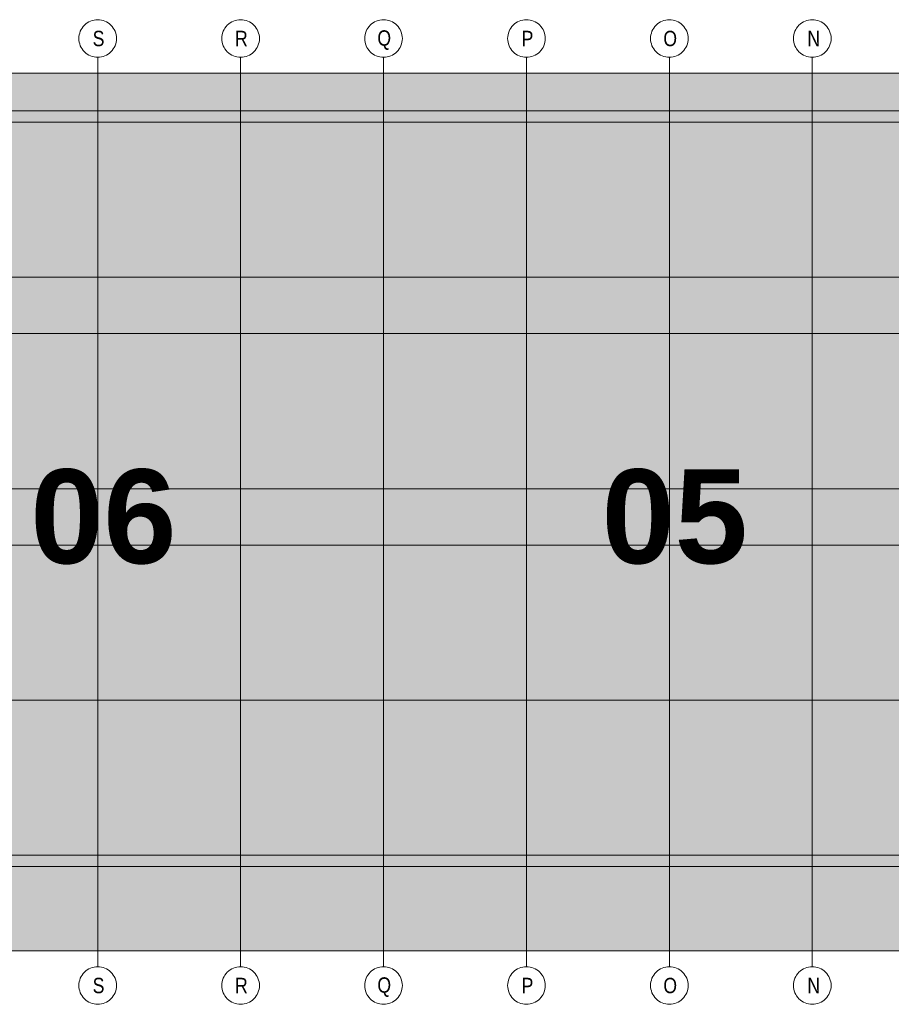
# Model space of a CAD drawing. Extents: x -620 to 300, y 62 to 1112.
# Tile 51 of 256: x 153 to 193, y 238 to 282. Entities that reach past the tile are written whole.
import ezdxf
from ezdxf.lldxf.tags import DXFTag

# ---------------------------------------------------------------- set-up
doc = ezdxf.new("R2010")
doc.units = 0
doc.layers.add('PK_LP', color=7, linetype='Continuous', lineweight=9)
doc.layers.add('PK_LP_Achsen', color=7, linetype='STRICHPUNKT2', lineweight=5)
for name, color, linetype, lineweight, true_color in [('PK_LP_T03', 3, 'Continuous', 9, 0x00ff00), ('PK_LP_T03_Rest', 9, 'Continuous', 9, 0x808080), ('PK_LP_Tennung', 9, 'Continuous', 18, 0x808080)]:
    doc.layers.add(name, color=color, linetype=linetype, lineweight=lineweight, true_color=true_color)
doc.styles.get("Standard").update_dxf_attribs({"font": 'ARIALN.TTF'})
tags = doc.linetypes.add('grob', pattern=[14, 3, -8, 3]).pattern_tags.tags
tags[8:9] = [DXFTag(74, 4), DXFTag(75, 0), DXFTag(340, '0'), DXFTag(46, 0.0), DXFTag(50, 0.0), DXFTag(44, 0.0), DXFTag(45, 0.0)]
tags[6:7] = [DXFTag(74, 4), DXFTag(75, 0), DXFTag(340, '0'), DXFTag(46, 0.0), DXFTag(50, 0.0), DXFTag(44, 0.0), DXFTag(45, 0.0)]
tags[4:5] = [DXFTag(74, 4), DXFTag(75, 0), DXFTag(340, '0'), DXFTag(46, 0.0), DXFTag(50, 0.0), DXFTag(44, 0.0), DXFTag(45, 0.0)]
tags = doc.linetypes.add('STRICHPUNKT2', pattern=[12.7, 6.35, -3.175, 0, -3.175]).pattern_tags.tags
tags[10:11] = [DXFTag(74, 4), DXFTag(75, 0), DXFTag(340, '0'), DXFTag(46, 0.0), DXFTag(50, 0.0), DXFTag(44, 0.0), DXFTag(45, 0.0)]
tags[8:9] = [DXFTag(74, 4), DXFTag(75, 0), DXFTag(340, '0'), DXFTag(46, 0.0), DXFTag(50, 0.0), DXFTag(44, 0.0), DXFTag(45, 0.0)]
tags[6:7] = [DXFTag(74, 4), DXFTag(75, 0), DXFTag(340, '0'), DXFTag(46, 0.0), DXFTag(50, 0.0), DXFTag(44, 0.0), DXFTag(45, 0.0)]
tags[4:5] = [DXFTag(74, 4), DXFTag(75, 0), DXFTag(340, '0'), DXFTag(46, 0.0), DXFTag(50, 0.0), DXFTag(44, 0.0), DXFTag(45, 0.0)]

# ---------------------------------------------------------------- blocks, each defined once
blk = doc.blocks.new('Blockreferenz-A06GA1958I')
at = {"layer": 'PK_LP', "linetype": 'grob', "lineweight": 5, "ltscale": 0.13}
for p, q in [((143.888, 279.685), (169.728, 279.685)), ((169.728, 279.685), (195.568, 279.685)), ((169.728, 240.014), (169.728, 279.685)), ((169.728, 279.685), (169.728, 240.014)), ((169.728, 240.014), (143.888, 240.014)), ((195.568, 240.014), (169.728, 240.014))]:
    blk.add_line(p, q, dxfattribs=at)
at = {"layer": 'PK_LP', "linetype": 'ByBlock', "lineweight": 13, "ltscale": 0.13}
for p, q in [((209.085, 277.985), (144.395, 277.985)), ((143.38, 243.82), (196.075, 243.82))]:
    blk.add_line(p, q, dxfattribs=at)
at = {"layer": 'PK_LP_Achsen', "linetype": 'ByBlock', "ltscale": 0.13}
for p, q in [((156.101, 281.73), (156.151, 281.797)), ((156.151, 281.797), (156.207, 281.859)), ((156.207, 281.859), (156.268, 281.915)), ((156.268, 281.915), (156.335, 281.964)), ((156.335, 281.964), (156.407, 282.007)), ((156.407, 282.007), (156.482, 282.043)), ((156.482, 282.043), (156.561, 282.071)), ((156.561, 282.071), (156.642, 282.091)), ((156.642, 282.091), (156.724, 282.103)), ((156.724, 282.103), (156.808, 282.108)), ((156.808, 282.108), (156.891, 282.103)), ((156.891, 282.103), (156.974, 282.091)), ((156.974, 282.091), (157.054, 282.071)), ((157.054, 282.071), (157.133, 282.043)), ((157.133, 282.043), (157.208, 282.007)), ((157.208, 282.007), (157.28, 281.964)), ((157.28, 281.964), (157.347, 281.915)), ((157.347, 281.915), (157.409, 281.859)), ((157.409, 281.859), (157.465, 281.797)), ((157.465, 281.797), (157.514, 281.73)), ((162.561, 281.73), (162.611, 281.797)), ((162.611, 281.797), (162.667, 281.859)), ((162.667, 281.859), (162.728, 281.915)), ((162.728, 281.915), (162.795, 281.964)), ((162.795, 281.964), (162.867, 282.007)), ((162.867, 282.007), (162.942, 282.043)), ((162.942, 282.043), (163.021, 282.071)), ((163.021, 282.071), (163.102, 282.091)), ((163.102, 282.091), (163.184, 282.103)), ((163.184, 282.103), (163.268, 282.108)), ((163.268, 282.108), (163.351, 282.103)), ((163.351, 282.103), (163.434, 282.091)), ((163.434, 282.091), (163.514, 282.071)), ((163.514, 282.071), (163.593, 282.043)), ((163.593, 282.043), (163.668, 282.007)), ((163.668, 282.007), (163.74, 281.964)), ((163.74, 281.964), (163.807, 281.915)), ((163.807, 281.915), (163.869, 281.859)), ((163.869, 281.859), (163.925, 281.797)), ((163.925, 281.797), (163.974, 281.73)), ((169.021, 281.73), (169.071, 281.797)), ((169.071, 281.797), (169.127, 281.859)), ((169.127, 281.859), (169.188, 281.915)), ((169.188, 281.915), (169.255, 281.964)), ((169.255, 281.964), (169.327, 282.007)), ((169.327, 282.007), (169.402, 282.043)), ((169.402, 282.043), (169.481, 282.071)), ((169.481, 282.071), (169.562, 282.091)), ((169.562, 282.091), (169.644, 282.103)), ((169.644, 282.103), (169.728, 282.108)), ((169.728, 282.108), (169.811, 282.103)), ((169.811, 282.103), (169.894, 282.091)), ((169.894, 282.091), (169.974, 282.071)), ((169.974, 282.071), (170.053, 282.043)), ((170.053, 282.043), (170.128, 282.007)), ((170.128, 282.007), (170.2, 281.964)), ((170.2, 281.964), (170.267, 281.915)), ((170.267, 281.915), (170.329, 281.859)), ((170.329, 281.859), (170.385, 281.797)), ((170.385, 281.797), (170.434, 281.73)), ((175.481, 281.73), (175.531, 281.797)), ((175.531, 281.797), (175.587, 281.859)), ((175.587, 281.859), (175.648, 281.915)), ((175.648, 281.915), (175.715, 281.964)), ((175.715, 281.964), (175.787, 282.007)), ((175.787, 282.007), (175.862, 282.043)), ((175.862, 282.043), (175.941, 282.071)), ((175.941, 282.071), (176.022, 282.091)), ((176.022, 282.091), (176.104, 282.103)), ((176.104, 282.103), (176.188, 282.108)), ((176.188, 282.108), (176.271, 282.103)), ((176.271, 282.103), (176.354, 282.091)), ((176.354, 282.091), (176.434, 282.071)), ((176.434, 282.071), (176.513, 282.043)), ((176.513, 282.043), (176.588, 282.007)), ((176.588, 282.007), (176.66, 281.964)), ((176.66, 281.964), (176.727, 281.915)), ((176.727, 281.915), (176.789, 281.859)), ((176.789, 281.859), (176.845, 281.797)), ((176.845, 281.797), (176.894, 281.73)), ((181.941, 281.73), (181.991, 281.797)), ((181.991, 281.797), (182.047, 281.859)), ((182.047, 281.859), (182.108, 281.915)), ((182.108, 281.915), (182.175, 281.964)), ((182.175, 281.964), (182.247, 282.007)), ((182.247, 282.007), (182.322, 282.043)), ((182.322, 282.043), (182.401, 282.071)), ((182.401, 282.071), (182.482, 282.091)), ((182.482, 282.091), (182.564, 282.103)), ((182.564, 282.103), (182.648, 282.108)), ((182.648, 282.108), (182.731, 282.103)), ((182.731, 282.103), (182.814, 282.091)), ((182.814, 282.091), (182.894, 282.071)), ((182.894, 282.071), (182.973, 282.043)), ((182.973, 282.043), (183.048, 282.007)), ((183.048, 282.007), (183.12, 281.964)), ((183.12, 281.964), (183.187, 281.915)), ((183.187, 281.915), (183.249, 281.859)), ((183.249, 281.859), (183.305, 281.797)), ((183.305, 281.797), (183.354, 281.73)), ((188.401, 281.73), (188.451, 281.797)), ((188.451, 281.797), (188.507, 281.859)), ((188.507, 281.859), (188.568, 281.915)), ((188.568, 281.915), (188.635, 281.964)), ((188.635, 281.964), (188.707, 282.007)), ((188.707, 282.007), (188.782, 282.043)), ((188.782, 282.043), (188.861, 282.071)), ((188.861, 282.071), (188.942, 282.091)), ((188.942, 282.091), (189.024, 282.103)), ((189.024, 282.103), (189.108, 282.108)), ((189.108, 282.108), (189.191, 282.103)), ((189.191, 282.103), (189.274, 282.091)), ((189.274, 282.091), (189.354, 282.071)), ((189.354, 282.071), (189.433, 282.043)), ((189.433, 282.043), (189.508, 282.007)), ((189.508, 282.007), (189.58, 281.964)), ((189.58, 281.964), (189.647, 281.915)), ((189.647, 281.915), (189.709, 281.859)), ((189.709, 281.859), (189.765, 281.797)), ((189.765, 281.797), (189.814, 281.73)), ((155.962, 281.341), (155.974, 281.423)), ((155.974, 281.423), (155.994, 281.504)), ((155.994, 281.504), (156.022, 281.583)), ((156.022, 281.583), (156.058, 281.658)), ((156.058, 281.658), (156.101, 281.73)), ((157.514, 281.73), (157.557, 281.658)), ((157.557, 281.658), (157.593, 281.583)), ((157.593, 281.583), (157.621, 281.504)), ((157.621, 281.504), (157.641, 281.423)), ((157.641, 281.423), (157.654, 281.341)), ((162.422, 281.341), (162.434, 281.423)), ((162.434, 281.423), (162.454, 281.504)), ((162.454, 281.504), (162.482, 281.583)), ((162.482, 281.583), (162.518, 281.658)), ((162.518, 281.658), (162.561, 281.73)), ((163.974, 281.73), (164.017, 281.658)), ((164.017, 281.658), (164.053, 281.583)), ((164.053, 281.583), (164.081, 281.504)), ((164.081, 281.504), (164.101, 281.423)), ((164.101, 281.423), (164.114, 281.341)), ((168.882, 281.341), (168.894, 281.423)), ((168.894, 281.423), (168.914, 281.504)), ((168.914, 281.504), (168.942, 281.583)), ((168.942, 281.583), (168.978, 281.658)), ((168.978, 281.658), (169.021, 281.73)), ((170.434, 281.73), (170.477, 281.658)), ((170.477, 281.658), (170.513, 281.583)), ((170.513, 281.583), (170.541, 281.504)), ((170.541, 281.504), (170.561, 281.423)), ((170.561, 281.423), (170.574, 281.341)), ((175.342, 281.341), (175.354, 281.423)), ((175.354, 281.423), (175.374, 281.504)), ((175.374, 281.504), (175.402, 281.583)), ((175.402, 281.583), (175.438, 281.658)), ((175.438, 281.658), (175.481, 281.73)), ((176.894, 281.73), (176.937, 281.658)), ((176.937, 281.658), (176.973, 281.583)), ((176.973, 281.583), (177.001, 281.504)), ((177.001, 281.504), (177.021, 281.423)), ((177.021, 281.423), (177.034, 281.341)), ((181.802, 281.341), (181.814, 281.423)), ((181.814, 281.423), (181.834, 281.504)), ((181.834, 281.504), (181.862, 281.583)), ((181.862, 281.583), (181.898, 281.658)), ((181.898, 281.658), (181.941, 281.73)), ((183.354, 281.73), (183.397, 281.658)), ((183.397, 281.658), (183.433, 281.583)), ((183.433, 281.583), (183.461, 281.504)), ((183.461, 281.504), (183.481, 281.423)), ((183.481, 281.423), (183.494, 281.341)), ((188.262, 281.341), (188.274, 281.423)), ((188.274, 281.423), (188.294, 281.504)), ((188.294, 281.504), (188.322, 281.583)), ((188.322, 281.583), (188.358, 281.658)), ((188.358, 281.658), (188.401, 281.73)), ((189.814, 281.73), (189.857, 281.658)), ((189.857, 281.658), (189.893, 281.583)), ((189.893, 281.583), (189.921, 281.504)), ((189.921, 281.504), (189.941, 281.423)), ((189.941, 281.423), (189.954, 281.341)), ((155.958, 281.258), (155.962, 281.341)), ((155.962, 281.174), (155.958, 281.258)), ((155.974, 281.092), (155.962, 281.174)), ((155.994, 281.011), (155.974, 281.092)), ((156.022, 280.932), (155.994, 281.011)), ((156.058, 280.857), (156.022, 280.932)), ((157.593, 280.932), (157.557, 280.857)), ((157.621, 281.011), (157.593, 280.932)), ((157.641, 281.092), (157.621, 281.011)), ((157.654, 281.174), (157.641, 281.092)), ((157.654, 281.341), (157.658, 281.258)), ((157.658, 281.258), (157.654, 281.174)), ((162.418, 281.258), (162.422, 281.341)), ((162.422, 281.174), (162.418, 281.258)), ((162.434, 281.092), (162.422, 281.174)), ((162.454, 281.011), (162.434, 281.092)), ((162.482, 280.932), (162.454, 281.011)), ((162.518, 280.857), (162.482, 280.932)), ((164.053, 280.932), (164.017, 280.857)), ((164.081, 281.011), (164.053, 280.932)), ((164.101, 281.092), (164.081, 281.011)), ((164.114, 281.174), (164.101, 281.092)), ((164.114, 281.341), (164.118, 281.258)), ((164.118, 281.258), (164.114, 281.174)), ((168.878, 281.258), (168.882, 281.341)), ((168.882, 281.174), (168.878, 281.258)), ((168.894, 281.092), (168.882, 281.174)), ((168.914, 281.011), (168.894, 281.092)), ((168.942, 280.932), (168.914, 281.011)), ((168.978, 280.857), (168.942, 280.932)), ((170.513, 280.932), (170.477, 280.857)), ((170.541, 281.011), (170.513, 280.932)), ((170.561, 281.092), (170.541, 281.011)), ((170.574, 281.174), (170.561, 281.092)), ((170.574, 281.341), (170.578, 281.258)), ((170.578, 281.258), (170.574, 281.174)), ((175.338, 281.258), (175.342, 281.341)), ((175.342, 281.174), (175.338, 281.258)), ((175.354, 281.092), (175.342, 281.174)), ((175.374, 281.011), (175.354, 281.092)), ((175.402, 280.932), (175.374, 281.011)), ((175.438, 280.857), (175.402, 280.932)), ((176.973, 280.932), (176.937, 280.857)), ((177.001, 281.011), (176.973, 280.932)), ((177.021, 281.092), (177.001, 281.011)), ((177.034, 281.174), (177.021, 281.092)), ((177.034, 281.341), (177.038, 281.258)), ((177.038, 281.258), (177.034, 281.174)), ((181.798, 281.258), (181.802, 281.341)), ((181.802, 281.174), (181.798, 281.258)), ((181.814, 281.092), (181.802, 281.174)), ((181.834, 281.011), (181.814, 281.092)), ((181.862, 280.932), (181.834, 281.011)), ((181.898, 280.857), (181.862, 280.932)), ((183.433, 280.932), (183.397, 280.857)), ((183.461, 281.011), (183.433, 280.932)), ((183.481, 281.092), (183.461, 281.011)), ((183.494, 281.174), (183.481, 281.092)), ((183.494, 281.341), (183.498, 281.258)), ((183.498, 281.258), (183.494, 281.174)), ((188.258, 281.258), (188.262, 281.341)), ((188.262, 281.174), (188.258, 281.258)), ((188.274, 281.092), (188.262, 281.174)), ((188.294, 281.011), (188.274, 281.092)), ((188.322, 280.932), (188.294, 281.011)), ((188.358, 280.857), (188.322, 280.932)), ((189.893, 280.932), (189.857, 280.857)), ((189.921, 281.011), (189.893, 280.932)), ((189.941, 281.092), (189.921, 281.011)), ((189.954, 281.174), (189.941, 281.092)), ((189.954, 281.341), (189.958, 281.258)), ((189.958, 281.258), (189.954, 281.174)), ((156.101, 280.785), (156.058, 280.857)), ((156.151, 280.718), (156.101, 280.785)), ((156.207, 280.656), (156.151, 280.718)), ((156.268, 280.6), (156.207, 280.656)), ((156.335, 280.551), (156.268, 280.6)), ((156.407, 280.508), (156.335, 280.551)), ((156.482, 280.472), (156.407, 280.508)), ((156.561, 280.444), (156.482, 280.472)), ((157.133, 280.472), (157.054, 280.444)), ((157.208, 280.508), (157.133, 280.472)), ((157.28, 280.551), (157.208, 280.508)), ((157.347, 280.6), (157.28, 280.551)), ((157.409, 280.656), (157.347, 280.6)), ((157.465, 280.718), (157.409, 280.656)), ((157.514, 280.785), (157.465, 280.718)), ((157.557, 280.857), (157.514, 280.785)), ((162.561, 280.785), (162.518, 280.857)), ((162.611, 280.718), (162.561, 280.785)), ((162.667, 280.656), (162.611, 280.718)), ((162.728, 280.6), (162.667, 280.656)), ((162.795, 280.551), (162.728, 280.6)), ((162.867, 280.508), (162.795, 280.551)), ((162.942, 280.472), (162.867, 280.508)), ((163.021, 280.444), (162.942, 280.472)), ((163.593, 280.472), (163.514, 280.444)), ((163.668, 280.508), (163.593, 280.472)), ((163.74, 280.551), (163.668, 280.508)), ((163.807, 280.6), (163.74, 280.551)), ((163.869, 280.656), (163.807, 280.6)), ((163.925, 280.718), (163.869, 280.656)), ((163.974, 280.785), (163.925, 280.718)), ((164.017, 280.857), (163.974, 280.785)), ((169.021, 280.785), (168.978, 280.857)), ((169.071, 280.718), (169.021, 280.785)), ((169.127, 280.656), (169.071, 280.718)), ((169.188, 280.6), (169.127, 280.656)), ((169.255, 280.551), (169.188, 280.6)), ((169.327, 280.508), (169.255, 280.551)), ((169.402, 280.472), (169.327, 280.508)), ((169.481, 280.444), (169.402, 280.472)), ((170.053, 280.472), (169.974, 280.444)), ((170.128, 280.508), (170.053, 280.472)), ((170.2, 280.551), (170.128, 280.508)), ((170.267, 280.6), (170.2, 280.551)), ((170.329, 280.656), (170.267, 280.6)), ((170.385, 280.718), (170.329, 280.656)), ((170.434, 280.785), (170.385, 280.718)), ((170.477, 280.857), (170.434, 280.785)), ((175.481, 280.785), (175.438, 280.857)), ((175.531, 280.718), (175.481, 280.785)), ((175.587, 280.656), (175.531, 280.718)), ((175.648, 280.6), (175.587, 280.656)), ((175.715, 280.551), (175.648, 280.6)), ((175.787, 280.508), (175.715, 280.551)), ((175.862, 280.472), (175.787, 280.508)), ((175.941, 280.444), (175.862, 280.472)), ((176.513, 280.472), (176.434, 280.444)), ((176.588, 280.508), (176.513, 280.472)), ((176.66, 280.551), (176.588, 280.508)), ((176.727, 280.6), (176.66, 280.551)), ((176.789, 280.656), (176.727, 280.6)), ((176.845, 280.718), (176.789, 280.656)), ((176.894, 280.785), (176.845, 280.718)), ((176.937, 280.857), (176.894, 280.785)), ((181.941, 280.785), (181.898, 280.857)), ((181.991, 280.718), (181.941, 280.785)), ((182.047, 280.656), (181.991, 280.718)), ((182.108, 280.6), (182.047, 280.656)), ((182.175, 280.551), (182.108, 280.6)), ((182.247, 280.508), (182.175, 280.551)), ((182.322, 280.472), (182.247, 280.508)), ((182.401, 280.444), (182.322, 280.472)), ((182.973, 280.472), (182.894, 280.444)), ((183.048, 280.508), (182.973, 280.472)), ((183.12, 280.551), (183.048, 280.508)), ((183.187, 280.6), (183.12, 280.551)), ((183.249, 280.656), (183.187, 280.6)), ((183.305, 280.718), (183.249, 280.656)), ((183.354, 280.785), (183.305, 280.718)), ((183.397, 280.857), (183.354, 280.785)), ((188.401, 280.785), (188.358, 280.857)), ((188.451, 280.718), (188.401, 280.785)), ((188.507, 280.656), (188.451, 280.718)), ((188.568, 280.6), (188.507, 280.656)), ((188.635, 280.551), (188.568, 280.6)), ((188.707, 280.508), (188.635, 280.551)), ((188.782, 280.472), (188.707, 280.508)), ((188.861, 280.444), (188.782, 280.472)), ((189.433, 280.472), (189.354, 280.444)), ((189.508, 280.508), (189.433, 280.472)), ((189.58, 280.551), (189.508, 280.508)), ((189.647, 280.6), (189.58, 280.551)), ((189.709, 280.656), (189.647, 280.6)), ((189.765, 280.718), (189.709, 280.656)), ((189.814, 280.785), (189.765, 280.718)), ((189.857, 280.857), (189.814, 280.785)), ((156.642, 280.424), (156.561, 280.444)), ((156.724, 280.412), (156.642, 280.424)), ((156.808, 280.408), (156.724, 280.412)), ((156.891, 280.412), (156.808, 280.408)), ((156.974, 280.424), (156.891, 280.412)), ((157.054, 280.444), (156.974, 280.424)), ((163.102, 280.424), (163.021, 280.444)), ((163.184, 280.412), (163.102, 280.424)), ((163.268, 280.408), (163.184, 280.412)), ((163.351, 280.412), (163.268, 280.408)), ((163.434, 280.424), (163.351, 280.412)), ((163.514, 280.444), (163.434, 280.424)), ((169.562, 280.424), (169.481, 280.444)), ((169.644, 280.412), (169.562, 280.424)), ((169.728, 280.408), (169.644, 280.412)), ((169.811, 280.412), (169.728, 280.408)), ((169.894, 280.424), (169.811, 280.412)), ((169.974, 280.444), (169.894, 280.424)), ((176.022, 280.424), (175.941, 280.444)), ((176.104, 280.412), (176.022, 280.424)), ((176.188, 280.408), (176.104, 280.412)), ((176.271, 280.412), (176.188, 280.408)), ((176.354, 280.424), (176.271, 280.412)), ((176.434, 280.444), (176.354, 280.424)), ((182.482, 280.424), (182.401, 280.444)), ((182.564, 280.412), (182.482, 280.424)), ((182.648, 280.408), (182.564, 280.412)), ((182.731, 280.412), (182.648, 280.408)), ((182.814, 280.424), (182.731, 280.412)), ((182.894, 280.444), (182.814, 280.424)), ((188.942, 280.424), (188.861, 280.444)), ((189.024, 280.412), (188.942, 280.424)), ((189.108, 280.408), (189.024, 280.412)), ((189.191, 280.412), (189.108, 280.408)), ((189.274, 280.424), (189.191, 280.412)), ((189.354, 280.444), (189.274, 280.424)), ((156.207, 239.042), (156.268, 239.098)), ((156.268, 239.098), (156.335, 239.148)), ((156.335, 239.148), (156.407, 239.191)), ((156.407, 239.191), (156.482, 239.227)), ((156.482, 239.227), (156.561, 239.255)), ((156.561, 239.255), (156.642, 239.275)), ((156.642, 239.275), (156.724, 239.287)), ((156.724, 239.287), (156.808, 239.291)), ((156.808, 239.291), (156.891, 239.287)), ((156.891, 239.287), (156.974, 239.275)), ((156.974, 239.275), (157.054, 239.255)), ((157.054, 239.255), (157.133, 239.227)), ((157.133, 239.227), (157.208, 239.191)), ((157.208, 239.191), (157.28, 239.148)), ((157.28, 239.148), (157.347, 239.098)), ((157.347, 239.098), (157.409, 239.042)), ((162.667, 239.042), (162.728, 239.098)), ((162.728, 239.098), (162.795, 239.148)), ((162.795, 239.148), (162.867, 239.191)), ((162.867, 239.191), (162.942, 239.227)), ((162.942, 239.227), (163.021, 239.255)), ((163.021, 239.255), (163.102, 239.275)), ((163.102, 239.275), (163.184, 239.287)), ((163.184, 239.287), (163.268, 239.291)), ((163.268, 239.291), (163.351, 239.287)), ((163.351, 239.287), (163.434, 239.275)), ((163.434, 239.275), (163.514, 239.255)), ((163.514, 239.255), (163.593, 239.227)), ((163.593, 239.227), (163.668, 239.191)), ((163.668, 239.191), (163.74, 239.148)), ((163.74, 239.148), (163.807, 239.098)), ((163.807, 239.098), (163.869, 239.042)), ((169.127, 239.042), (169.188, 239.098)), ((169.188, 239.098), (169.255, 239.148)), ((169.255, 239.148), (169.327, 239.191)), ((169.327, 239.191), (169.402, 239.227)), ((169.402, 239.227), (169.481, 239.255)), ((169.481, 239.255), (169.562, 239.275)), ((169.562, 239.275), (169.644, 239.287)), ((169.644, 239.287), (169.728, 239.291)), ((169.728, 239.291), (169.811, 239.287)), ((169.811, 239.287), (169.894, 239.275)), ((169.894, 239.275), (169.974, 239.255)), ((169.974, 239.255), (170.053, 239.227)), ((170.053, 239.227), (170.128, 239.191)), ((170.128, 239.191), (170.2, 239.148)), ((170.2, 239.148), (170.267, 239.098)), ((170.267, 239.098), (170.329, 239.042)), ((175.587, 239.042), (175.648, 239.098)), ((175.648, 239.098), (175.715, 239.148)), ((175.715, 239.148), (175.787, 239.191)), ((175.787, 239.191), (175.862, 239.227)), ((175.862, 239.227), (175.941, 239.255)), ((175.941, 239.255), (176.022, 239.275)), ((176.022, 239.275), (176.104, 239.287)), ((176.104, 239.287), (176.188, 239.291)), ((176.188, 239.291), (176.271, 239.287)), ((176.271, 239.287), (176.354, 239.275)), ((176.354, 239.275), (176.434, 239.255)), ((176.434, 239.255), (176.513, 239.227)), ((176.513, 239.227), (176.588, 239.191)), ((176.588, 239.191), (176.66, 239.148)), ((176.66, 239.148), (176.727, 239.098)), ((176.727, 239.098), (176.789, 239.042)), ((182.047, 239.042), (182.108, 239.098)), ((182.108, 239.098), (182.175, 239.148)), ((182.175, 239.148), (182.247, 239.191)), ((182.247, 239.191), (182.322, 239.227)), ((182.322, 239.227), (182.401, 239.255)), ((182.401, 239.255), (182.482, 239.275)), ((182.482, 239.275), (182.564, 239.287)), ((182.564, 239.287), (182.648, 239.291)), ((182.648, 239.291), (182.731, 239.287)), ((182.731, 239.287), (182.814, 239.275)), ((182.814, 239.275), (182.894, 239.255)), ((182.894, 239.255), (182.973, 239.227)), ((182.973, 239.227), (183.048, 239.191)), ((183.048, 239.191), (183.12, 239.148)), ((183.12, 239.148), (183.187, 239.098)), ((183.187, 239.098), (183.249, 239.042)), ((188.507, 239.042), (188.568, 239.098)), ((188.568, 239.098), (188.635, 239.148)), ((188.635, 239.148), (188.707, 239.191)), ((188.707, 239.191), (188.782, 239.227)), ((188.782, 239.227), (188.861, 239.255)), ((188.861, 239.255), (188.942, 239.275)), ((188.942, 239.275), (189.024, 239.287)), ((189.024, 239.287), (189.108, 239.291)), ((189.108, 239.291), (189.191, 239.287)), ((189.191, 239.287), (189.274, 239.275)), ((189.274, 239.275), (189.354, 239.255)), ((189.354, 239.255), (189.433, 239.227)), ((189.433, 239.227), (189.508, 239.191)), ((189.508, 239.191), (189.58, 239.148)), ((189.58, 239.148), (189.647, 239.098)), ((189.647, 239.098), (189.709, 239.042)), ((155.962, 238.525), (155.974, 238.607)), ((155.974, 238.607), (155.994, 238.688)), ((155.994, 238.688), (156.022, 238.767)), ((156.022, 238.767), (156.058, 238.842)), ((156.058, 238.842), (156.101, 238.914)), ((156.101, 238.914), (156.151, 238.981)), ((156.151, 238.981), (156.207, 239.042)), ((157.409, 239.042), (157.465, 238.981)), ((157.465, 238.981), (157.514, 238.914)), ((157.514, 238.914), (157.557, 238.842)), ((157.557, 238.842), (157.593, 238.767)), ((157.593, 238.767), (157.621, 238.688)), ((157.621, 238.688), (157.641, 238.607)), ((157.641, 238.607), (157.654, 238.525)), ((162.422, 238.525), (162.434, 238.607)), ((162.434, 238.607), (162.454, 238.688)), ((162.454, 238.688), (162.482, 238.767)), ((162.482, 238.767), (162.518, 238.842)), ((162.518, 238.842), (162.561, 238.914)), ((162.561, 238.914), (162.611, 238.981)), ((162.611, 238.981), (162.667, 239.042)), ((163.869, 239.042), (163.925, 238.981)), ((163.925, 238.981), (163.974, 238.914)), ((163.974, 238.914), (164.017, 238.842)), ((164.017, 238.842), (164.053, 238.767)), ((164.053, 238.767), (164.081, 238.688)), ((164.081, 238.688), (164.101, 238.607)), ((164.101, 238.607), (164.114, 238.525)), ((168.882, 238.525), (168.894, 238.607)), ((168.894, 238.607), (168.914, 238.688)), ((168.914, 238.688), (168.942, 238.767)), ((168.942, 238.767), (168.978, 238.842)), ((168.978, 238.842), (169.021, 238.914)), ((169.021, 238.914), (169.071, 238.981)), ((169.071, 238.981), (169.127, 239.042)), ((170.329, 239.042), (170.385, 238.981)), ((170.385, 238.981), (170.434, 238.914)), ((170.434, 238.914), (170.477, 238.842)), ((170.477, 238.842), (170.513, 238.767)), ((170.513, 238.767), (170.541, 238.688)), ((170.541, 238.688), (170.561, 238.607)), ((170.561, 238.607), (170.574, 238.525)), ((175.342, 238.525), (175.354, 238.607)), ((175.354, 238.607), (175.374, 238.688)), ((175.374, 238.688), (175.402, 238.767)), ((175.402, 238.767), (175.438, 238.842)), ((175.438, 238.842), (175.481, 238.914)), ((175.481, 238.914), (175.531, 238.981)), ((175.531, 238.981), (175.587, 239.042)), ((176.789, 239.042), (176.845, 238.981)), ((176.845, 238.981), (176.894, 238.914)), ((176.894, 238.914), (176.937, 238.842)), ((176.937, 238.842), (176.973, 238.767)), ((176.973, 238.767), (177.001, 238.688)), ((177.001, 238.688), (177.021, 238.607)), ((177.021, 238.607), (177.034, 238.525)), ((181.802, 238.525), (181.814, 238.607)), ((181.814, 238.607), (181.834, 238.688)), ((181.834, 238.688), (181.862, 238.767)), ((181.862, 238.767), (181.898, 238.842)), ((181.898, 238.842), (181.941, 238.914)), ((181.941, 238.914), (181.991, 238.981)), ((181.991, 238.981), (182.047, 239.042)), ((183.249, 239.042), (183.305, 238.981)), ((183.305, 238.981), (183.354, 238.914)), ((183.354, 238.914), (183.397, 238.842)), ((183.397, 238.842), (183.433, 238.767)), ((183.433, 238.767), (183.461, 238.688)), ((183.461, 238.688), (183.481, 238.607)), ((183.481, 238.607), (183.494, 238.525)), ((188.262, 238.525), (188.274, 238.607)), ((188.274, 238.607), (188.294, 238.688)), ((188.294, 238.688), (188.322, 238.767)), ((188.322, 238.767), (188.358, 238.842)), ((188.358, 238.842), (188.401, 238.914)), ((188.401, 238.914), (188.451, 238.981)), ((188.451, 238.981), (188.507, 239.042)), ((189.709, 239.042), (189.765, 238.981)), ((189.765, 238.981), (189.814, 238.914)), ((189.814, 238.914), (189.857, 238.842)), ((189.857, 238.842), (189.893, 238.767)), ((189.893, 238.767), (189.921, 238.688)), ((189.921, 238.688), (189.941, 238.607)), ((189.941, 238.607), (189.954, 238.525)), ((155.958, 238.441), (155.962, 238.525)), ((155.962, 238.358), (155.958, 238.441)), ((155.974, 238.275), (155.962, 238.358)), ((155.994, 238.195), (155.974, 238.275)), ((156.022, 238.116), (155.994, 238.195)), ((157.621, 238.195), (157.593, 238.116)), ((157.641, 238.275), (157.621, 238.195)), ((157.654, 238.358), (157.641, 238.275)), ((157.654, 238.525), (157.658, 238.441)), ((157.658, 238.441), (157.654, 238.358)), ((162.418, 238.441), (162.422, 238.525)), ((162.422, 238.358), (162.418, 238.441)), ((162.434, 238.275), (162.422, 238.358)), ((162.454, 238.195), (162.434, 238.275)), ((162.482, 238.116), (162.454, 238.195)), ((164.081, 238.195), (164.053, 238.116)), ((164.101, 238.275), (164.081, 238.195)), ((164.114, 238.358), (164.101, 238.275)), ((164.114, 238.525), (164.118, 238.441)), ((164.118, 238.441), (164.114, 238.358)), ((168.878, 238.441), (168.882, 238.525)), ((168.882, 238.358), (168.878, 238.441)), ((168.894, 238.275), (168.882, 238.358)), ((168.914, 238.195), (168.894, 238.275)), ((168.942, 238.116), (168.914, 238.195)), ((170.541, 238.195), (170.513, 238.116)), ((170.561, 238.275), (170.541, 238.195)), ((170.574, 238.358), (170.561, 238.275)), ((170.574, 238.525), (170.578, 238.441)), ((170.578, 238.441), (170.574, 238.358)), ((175.338, 238.441), (175.342, 238.525)), ((175.342, 238.358), (175.338, 238.441)), ((175.354, 238.275), (175.342, 238.358)), ((175.374, 238.195), (175.354, 238.275)), ((175.402, 238.116), (175.374, 238.195)), ((177.001, 238.195), (176.973, 238.116)), ((177.021, 238.275), (177.001, 238.195)), ((177.034, 238.358), (177.021, 238.275)), ((177.034, 238.525), (177.038, 238.441)), ((177.038, 238.441), (177.034, 238.358)), ((181.798, 238.441), (181.802, 238.525)), ((181.802, 238.358), (181.798, 238.441)), ((181.814, 238.275), (181.802, 238.358)), ((181.834, 238.195), (181.814, 238.275)), ((181.862, 238.116), (181.834, 238.195)), ((183.461, 238.195), (183.433, 238.116)), ((183.481, 238.275), (183.461, 238.195)), ((183.494, 238.358), (183.481, 238.275)), ((183.494, 238.525), (183.498, 238.441)), ((183.498, 238.441), (183.494, 238.358)), ((188.258, 238.441), (188.262, 238.525)), ((188.262, 238.358), (188.258, 238.441)), ((188.274, 238.275), (188.262, 238.358)), ((188.294, 238.195), (188.274, 238.275)), ((188.322, 238.116), (188.294, 238.195)), ((189.921, 238.195), (189.893, 238.116)), ((189.941, 238.275), (189.921, 238.195)), ((189.954, 238.358), (189.941, 238.275)), ((189.954, 238.525), (189.958, 238.441)), ((189.958, 238.441), (189.954, 238.358)), ((156.058, 238.041), (156.022, 238.116)), ((156.101, 237.969), (156.058, 238.041)), ((156.151, 237.902), (156.101, 237.969)), ((156.207, 237.84), (156.151, 237.902)), ((156.268, 237.784), (156.207, 237.84)), ((156.335, 237.735), (156.268, 237.784)), ((156.407, 237.692), (156.335, 237.735)), ((157.28, 237.735), (157.208, 237.692)), ((157.347, 237.784), (157.28, 237.735)), ((157.409, 237.84), (157.347, 237.784)), ((157.465, 237.902), (157.409, 237.84)), ((157.514, 237.969), (157.465, 237.902)), ((157.557, 238.041), (157.514, 237.969)), ((157.593, 238.116), (157.557, 238.041)), ((162.518, 238.041), (162.482, 238.116)), ((162.561, 237.969), (162.518, 238.041)), ((162.611, 237.902), (162.561, 237.969)), ((162.667, 237.84), (162.611, 237.902)), ((162.728, 237.784), (162.667, 237.84)), ((162.795, 237.735), (162.728, 237.784)), ((162.867, 237.692), (162.795, 237.735)), ((163.74, 237.735), (163.668, 237.692)), ((163.807, 237.784), (163.74, 237.735)), ((163.869, 237.84), (163.807, 237.784)), ((163.925, 237.902), (163.869, 237.84)), ((163.974, 237.969), (163.925, 237.902)), ((164.017, 238.041), (163.974, 237.969)), ((164.053, 238.116), (164.017, 238.041)), ((168.978, 238.041), (168.942, 238.116)), ((169.021, 237.969), (168.978, 238.041)), ((169.071, 237.902), (169.021, 237.969)), ((169.127, 237.84), (169.071, 237.902)), ((169.188, 237.784), (169.127, 237.84)), ((169.255, 237.735), (169.188, 237.784)), ((169.327, 237.692), (169.255, 237.735)), ((170.2, 237.735), (170.128, 237.692)), ((170.267, 237.784), (170.2, 237.735)), ((170.329, 237.84), (170.267, 237.784)), ((170.385, 237.902), (170.329, 237.84)), ((170.434, 237.969), (170.385, 237.902)), ((170.477, 238.041), (170.434, 237.969)), ((170.513, 238.116), (170.477, 238.041)), ((175.438, 238.041), (175.402, 238.116)), ((175.481, 237.969), (175.438, 238.041)), ((175.531, 237.902), (175.481, 237.969)), ((175.587, 237.84), (175.531, 237.902)), ((175.648, 237.784), (175.587, 237.84)), ((175.715, 237.735), (175.648, 237.784)), ((175.787, 237.692), (175.715, 237.735)), ((176.66, 237.735), (176.588, 237.692)), ((176.727, 237.784), (176.66, 237.735)), ((176.789, 237.84), (176.727, 237.784)), ((176.845, 237.902), (176.789, 237.84)), ((176.894, 237.969), (176.845, 237.902)), ((176.937, 238.041), (176.894, 237.969)), ((176.973, 238.116), (176.937, 238.041)), ((181.898, 238.041), (181.862, 238.116)), ((181.941, 237.969), (181.898, 238.041)), ((181.991, 237.902), (181.941, 237.969)), ((182.047, 237.84), (181.991, 237.902)), ((182.108, 237.784), (182.047, 237.84)), ((182.175, 237.735), (182.108, 237.784)), ((182.247, 237.692), (182.175, 237.735)), ((183.12, 237.735), (183.048, 237.692)), ((183.187, 237.784), (183.12, 237.735)), ((183.249, 237.84), (183.187, 237.784)), ((183.305, 237.902), (183.249, 237.84)), ((183.354, 237.969), (183.305, 237.902)), ((183.397, 238.041), (183.354, 237.969)), ((183.433, 238.116), (183.397, 238.041)), ((188.358, 238.041), (188.322, 238.116)), ((188.401, 237.969), (188.358, 238.041)), ((188.451, 237.902), (188.401, 237.969)), ((188.507, 237.84), (188.451, 237.902)), ((188.568, 237.784), (188.507, 237.84)), ((188.635, 237.735), (188.568, 237.784)), ((188.707, 237.692), (188.635, 237.735)), ((189.58, 237.735), (189.508, 237.692)), ((189.647, 237.784), (189.58, 237.735)), ((189.709, 237.84), (189.647, 237.784)), ((189.765, 237.902), (189.709, 237.84)), ((189.814, 237.969), (189.765, 237.902)), ((189.857, 238.041), (189.814, 237.969)), ((189.893, 238.116), (189.857, 238.041)), ((156.482, 237.656), (156.407, 237.692)), ((156.561, 237.628), (156.482, 237.656)), ((156.642, 237.608), (156.561, 237.628)), ((156.724, 237.595), (156.642, 237.608)), ((156.808, 237.591), (156.724, 237.595)), ((156.891, 237.595), (156.808, 237.591)), ((156.974, 237.608), (156.891, 237.595)), ((157.054, 237.628), (156.974, 237.608)), ((157.133, 237.656), (157.054, 237.628)), ((157.208, 237.692), (157.133, 237.656)), ((162.942, 237.656), (162.867, 237.692)), ((163.021, 237.628), (162.942, 237.656)), ((163.102, 237.608), (163.021, 237.628)), ((163.184, 237.595), (163.102, 237.608)), ((163.268, 237.591), (163.184, 237.595)), ((163.351, 237.595), (163.268, 237.591)), ((163.434, 237.608), (163.351, 237.595)), ((163.514, 237.628), (163.434, 237.608)), ((163.593, 237.656), (163.514, 237.628)), ((163.668, 237.692), (163.593, 237.656)), ((169.402, 237.656), (169.327, 237.692)), ((169.481, 237.628), (169.402, 237.656)), ((169.562, 237.608), (169.481, 237.628)), ((169.644, 237.595), (169.562, 237.608)), ((169.728, 237.591), (169.644, 237.595)), ((169.811, 237.595), (169.728, 237.591)), ((169.894, 237.608), (169.811, 237.595)), ((169.974, 237.628), (169.894, 237.608)), ((170.053, 237.656), (169.974, 237.628)), ((170.128, 237.692), (170.053, 237.656)), ((175.862, 237.656), (175.787, 237.692)), ((175.941, 237.628), (175.862, 237.656)), ((176.022, 237.608), (175.941, 237.628)), ((176.104, 237.595), (176.022, 237.608)), ((176.188, 237.591), (176.104, 237.595)), ((176.271, 237.595), (176.188, 237.591)), ((176.354, 237.608), (176.271, 237.595)), ((176.434, 237.628), (176.354, 237.608)), ((176.513, 237.656), (176.434, 237.628)), ((176.588, 237.692), (176.513, 237.656)), ((182.322, 237.656), (182.247, 237.692)), ((182.401, 237.628), (182.322, 237.656)), ((182.482, 237.608), (182.401, 237.628)), ((182.564, 237.595), (182.482, 237.608)), ((182.648, 237.591), (182.564, 237.595)), ((182.731, 237.595), (182.648, 237.591)), ((182.814, 237.608), (182.731, 237.595)), ((182.894, 237.628), (182.814, 237.608)), ((182.973, 237.656), (182.894, 237.628)), ((183.048, 237.692), (182.973, 237.656)), ((188.782, 237.656), (188.707, 237.692)), ((188.861, 237.628), (188.782, 237.656)), ((188.942, 237.608), (188.861, 237.628)), ((189.024, 237.595), (188.942, 237.608)), ((189.108, 237.591), (189.024, 237.595)), ((189.191, 237.595), (189.108, 237.591)), ((189.274, 237.608), (189.191, 237.595)), ((189.354, 237.628), (189.274, 237.608)), ((189.433, 237.656), (189.354, 237.628)), ((189.508, 237.692), (189.433, 237.656))]:
    blk.add_line(p, q, dxfattribs=at)
at = {"layer": 'PK_LP_Achsen', "linetype": 'STRICHPUNKT2', "ltscale": 0.13}
for p, q in [((156.808, 280.408), (156.808, 239.291)), ((163.268, 280.408), (163.268, 239.291)), ((169.728, 280.408), (169.728, 239.291)), ((176.188, 280.408), (176.188, 239.291)), ((182.648, 280.408), (182.648, 239.291)), ((189.108, 280.408), (189.108, 239.291)), ((128.038, 277.478), (282.648, 277.478)), ((128.038, 270.465), (282.648, 270.465)), ((128.038, 267.915), (282.648, 267.915)), ((128.038, 260.903), (282.648, 260.903)), ((128.038, 258.353), (282.648, 258.353)), ((128.038, 251.34), (282.648, 251.34)), ((128.038, 244.328), (282.648, 244.328))]:
    blk.add_line(p, q, dxfattribs=at)
at = {"layer": 'PK_LP_T03_Rest', "linetype": 'ByBlock', "lineweight": -2, "ltscale": 0.13}
for points in [[(143.888, 240.014), (143.888, 279.685), (169.728, 240.014), (169.728, 279.685)], [(169.728, 240.014), (169.728, 279.685), (195.568, 240.014), (195.568, 279.685)]]:
    blk.add_solid(points, dxfattribs=at)
at = {"layer": 'PK_LP_Tennung', "linetype": 'ByBlock', "ltscale": 0.18}
blk.add_line((169.728, 240.014), (169.728, 279.685), dxfattribs=at)
at = {"layer": 'PK_LP', "linetype": 'ByBlock', "lineweight": 25, "ltscale": 0.25, "char_height": 4.25, "attachment_point": 1}
for s, insert in [('{\\fArial|b1|i0;06}', (153.765, 261.778)), ('{\\fArial|b1|i0;05}', (179.588, 261.778))]:
    blk.add_mtext(s, dxfattribs=dict(at, insert=insert))
at = {"layer": 'PK_LP_Achsen', "linetype": 'ByBlock', "ltscale": 0.13, "char_height": 0.69538, "attachment_point": 1}
for s, insert in [('{\\fArial Narrow;S}', (156.581, 281.605)), ('{\\fArial Narrow;R}', (163.016, 281.605)), ('{\\fArial Narrow;Q}', (169.449, 281.627)), ('{\\fArial Narrow;P}', (175.97, 281.605)), ('{\\fArial Narrow;O}', (182.375, 281.605)), ('{\\fArial Narrow;N}', (188.884, 281.605)), ('{\\fArial Narrow;S}', (156.581, 238.789)), ('{\\fArial Narrow;R}', (163.016, 238.789)), ('{\\fArial Narrow;Q}', (169.449, 238.811)), ('{\\fArial Narrow;P}', (175.97, 238.789)), ('{\\fArial Narrow;O}', (182.375, 238.789)), ('{\\fArial Narrow;N}', (188.884, 238.789))]:
    blk.add_mtext(s, dxfattribs=dict(at, insert=insert))

msp = doc.modelspace()

# ---------------------------------------------------------------- block references
at = {"layer": 'PK_LP_T03', "ltscale": 0.13}
msp.add_blockref('Blockreferenz-A06GA1958I', (0, 0), dxfattribs=at)

doc.saveas('drawing.dxf')
